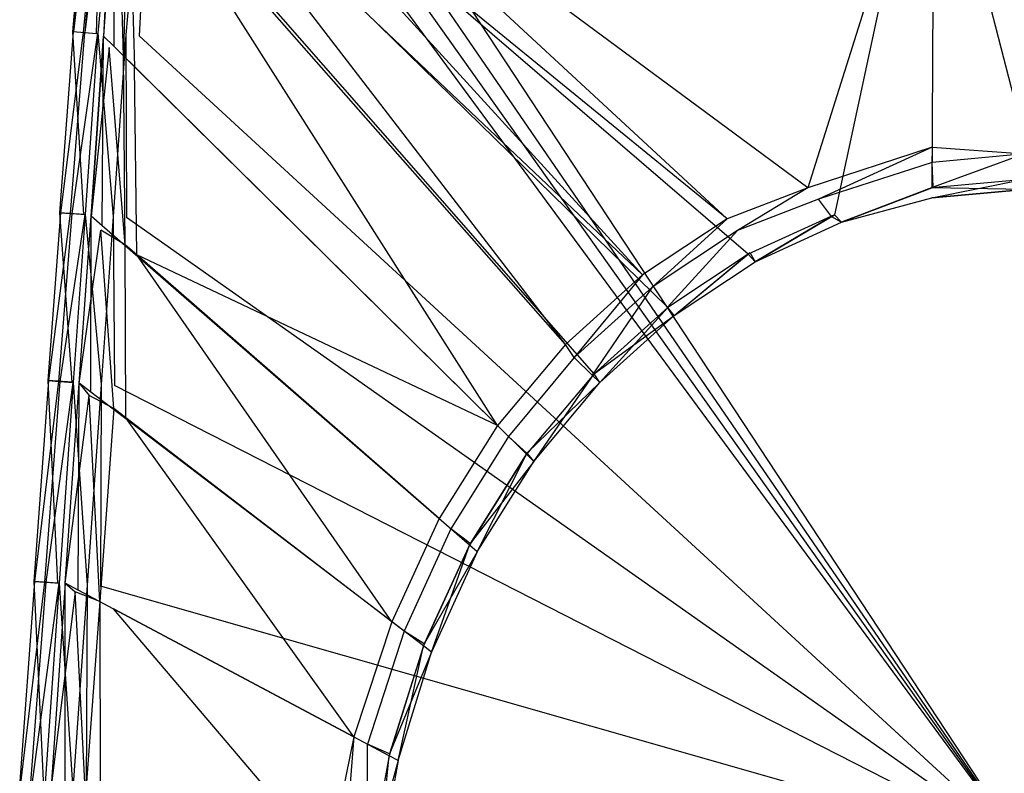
# Model space of a CAD drawing. Extents: x 0 to 0.36, y -0.56 to -0.1.
# Tile 6 of 9: x 0.002 to 0.176, y -0.313 to -0.18. Entities that reach past the tile are written whole.
import ezdxf

# ---------------------------------------------------------------- set-up
doc = ezdxf.new("R2010")
doc.units = 0
doc.layers.add('L0_SITZ_N_5638H0__0___REPLACEMT', color=7, linetype='CONTINUOUS')
doc.layers.add('L1_DECKEL_N_5638H0__0___REPLACE', color=7, linetype='CONTINUOUS')

msp = doc.modelspace()

# ---------------------------------------------------------------- linework, layer by layer
at = {"layer": 'L0_SITZ_N_5638H0__0___REPLACEMT', "color": 8}
for points, invisible_edges in [([(0.131179, -0.221568, 0.355373), (0.02914, -0.133855, 0.35094), (0.037256, -0.131632, 0.350938), (0.131179, -0.221568, 0.355373)], 14), ([(0.146392, -0.21464, 0.355346), (0.131179, -0.221568, 0.355373), (0.037256, -0.131632, 0.350938), (0.146392, -0.21464, 0.355346)], 14), ([(0.16406, -0.132374, 0.350973), (0.146392, -0.21464, 0.355346), (0.037256, -0.131632, 0.350938), (0.16406, -0.132374, 0.350973)], 14), ([(0.116944, -0.230999, 0.355378), (0.023273, -0.139428, 0.350944), (0.02914, -0.133855, 0.35094), (0.116944, -0.230999, 0.355378)], 14), ([(0.131179, -0.221568, 0.355373), (0.116944, -0.230999, 0.355378), (0.02914, -0.133855, 0.35094), (0.131179, -0.221568, 0.355373)], 14), ([(0.16406, -0.132374, 0.350973), (0.163655, -0.209822, 0.355293), (0.146392, -0.21464, 0.355346), (0.16406, -0.132374, 0.350973)], 14), ([(0.18, -0.208369, 0.355279), (0.163655, -0.209822, 0.355293), (0.16406, -0.132374, 0.350973), (0.18, -0.208369, 0.355279)], 14), ([(0.18, -0.132374, 0.350974), (0.18, -0.208369, 0.355279), (0.16406, -0.132374, 0.350973), (0.18, -0.132374, 0.350974)], 14), ([(0.12745, -0.215332, 0.369445), (0.041058, -0.135402, 0.374139), (0.033659, -0.138752, 0.374093), (0.12745, -0.215332, 0.369445)], 14), ([(0.164058, -0.138894, 0.373943), (0.041058, -0.135402, 0.374139), (0.141684, -0.209858, 0.369417), (0.164058, -0.138894, 0.373943)], 14), ([(0.141684, -0.209858, 0.369417), (0.041058, -0.135402, 0.374139), (0.12745, -0.215332, 0.369445), (0.141684, -0.209858, 0.369417)], 14), ([(0.112479, -0.225241, 0.369455), (0.033659, -0.138752, 0.374093), (0.02723, -0.144407, 0.3741), (0.112479, -0.225241, 0.369455)], 14), ([(0.12745, -0.215332, 0.369445), (0.033659, -0.138752, 0.374093), (0.112479, -0.225241, 0.369455), (0.12745, -0.215332, 0.369445)], 14), ([(0.164058, -0.138894, 0.373943), (0.141684, -0.209858, 0.369417), (0.163711, -0.202636, 0.36945), (0.164058, -0.138894, 0.373943)], 14), ([(0.18, -0.201076, 0.369442), (0.164058, -0.138894, 0.373943), (0.163711, -0.202636, 0.36945), (0.18, -0.201076, 0.369442)], 14), ([(0.18, -0.138894, 0.373935), (0.164058, -0.138894, 0.373943), (0.18, -0.201076, 0.369442), (0.18, -0.138894, 0.373935)], 14), ([(0.103931, -0.242741, 0.355358), (0.020535, -0.147633, 0.350948), (0.023273, -0.139428, 0.350944), (0.103931, -0.242741, 0.355358)], 14), ([(0.116944, -0.230999, 0.355378), (0.103931, -0.242741, 0.355358), (0.023273, -0.139428, 0.350944), (0.116944, -0.230999, 0.355378)], 14), ([(0.098867, -0.237538, 0.369438), (0.02723, -0.144407, 0.3741), (0.023112, -0.151534, 0.374155), (0.098867, -0.237538, 0.369438)], 14), ([(0.112479, -0.225241, 0.369455), (0.02723, -0.144407, 0.3741), (0.098867, -0.237538, 0.369438), (0.112479, -0.225241, 0.369455)], 14), ([(0.017193, -0.183048, 0.368014), (0.019066, -0.145481, 0.35237), (0.017193, -0.183048, 0.352377), (0.017193, -0.183048, 0.368014)], 13), ([(0.019066, -0.145481, 0.35237), (0.017193, -0.183048, 0.368014), (0.019066, -0.145481, 0.368007), (0.019066, -0.145481, 0.35237)], 14), ([(0.019066, -0.145481, 0.350869), (0.019031, -0.184865, 0.350984), (0.017193, -0.183048, 0.350875), (0.019066, -0.145481, 0.350869)], 13), ([(0.019066, -0.145481, 0.368007), (0.017193, -0.183048, 0.368014), (0.019606, -0.147659, 0.37249), (0.019066, -0.145481, 0.368007)], 14), ([(0.017193, -0.183048, 0.352377), (0.019066, -0.145481, 0.350869), (0.017193, -0.183048, 0.350875), (0.017193, -0.183048, 0.352377)], 13), ([(0.019066, -0.145481, 0.350869), (0.017193, -0.183048, 0.352377), (0.019066, -0.145481, 0.35237), (0.019066, -0.145481, 0.350869)], 14), ([(0.019031, -0.184865, 0.350984), (0.019066, -0.145481, 0.350869), (0.020535, -0.147633, 0.350948), (0.019031, -0.184865, 0.350984)], 14), ([(0.019606, -0.147659, 0.37249), (0.017193, -0.183048, 0.368014), (0.018141, -0.185055, 0.37247), (0.019606, -0.147659, 0.37249)], 14), ([(0.020704, -0.186518, 0.374169), (0.019606, -0.147659, 0.37249), (0.018141, -0.185055, 0.37247), (0.020704, -0.186518, 0.374169)], 14), ([(0.091962, -0.256948, 0.355303), (0.019031, -0.184865, 0.350984), (0.020535, -0.147633, 0.350948), (0.091962, -0.256948, 0.355303)], 14), ([(0.021595, -0.149265, 0.374251), (0.019606, -0.147659, 0.37249), (0.020704, -0.186518, 0.374169), (0.021595, -0.149265, 0.374251)], 14), ([(0.103931, -0.242741, 0.355358), (0.091962, -0.256948, 0.355303), (0.020535, -0.147633, 0.350948), (0.103931, -0.242741, 0.355358)], 14), ([(0.022629, -0.188422, 0.374032), (0.021595, -0.149265, 0.374251), (0.020704, -0.186518, 0.374169), (0.022629, -0.188422, 0.374032)], 13), ([(0.021595, -0.149265, 0.374251), (0.022629, -0.188422, 0.374032), (0.023112, -0.151534, 0.374155), (0.021595, -0.149265, 0.374251)], 14), ([(0.086833, -0.251879, 0.369458), (0.023112, -0.151534, 0.374155), (0.022629, -0.188422, 0.374032), (0.086833, -0.251879, 0.369458)], 14), ([(0.098867, -0.237538, 0.369438), (0.023112, -0.151534, 0.374155), (0.086833, -0.251879, 0.369458), (0.098867, -0.237538, 0.369438)], 14), ([(0.017193, -0.183048, 0.368014), (0.014961, -0.214881, 0.352403), (0.01496, -0.214893, 0.36804), (0.017193, -0.183048, 0.368014)], 13), ([(0.017193, -0.183048, 0.368014), (0.01496, -0.214893, 0.36804), (0.018141, -0.185055, 0.37247), (0.017193, -0.183048, 0.368014)], 14), ([(0.014961, -0.214881, 0.352403), (0.017193, -0.183048, 0.368014), (0.017193, -0.183048, 0.352377), (0.014961, -0.214881, 0.352403)], 14), ([(0.017193, -0.183048, 0.350875), (0.016912, -0.216574, 0.351028), (0.014961, -0.21488, 0.350901), (0.017193, -0.183048, 0.350875)], 13), ([(0.017193, -0.183048, 0.352377), (0.014961, -0.21488, 0.350901), (0.014961, -0.214881, 0.352403), (0.017193, -0.183048, 0.352377)], 13), ([(0.014961, -0.21488, 0.350901), (0.017193, -0.183048, 0.352377), (0.017193, -0.183048, 0.350875), (0.014961, -0.21488, 0.350901)], 14), ([(0.016912, -0.216574, 0.351028), (0.017193, -0.183048, 0.350875), (0.019031, -0.184865, 0.350984), (0.016912, -0.216574, 0.351028)], 14), ([(0.018141, -0.185055, 0.37247), (0.01496, -0.214893, 0.36804), (0.016665, -0.217318, 0.372427), (0.018141, -0.185055, 0.37247)], 14), ([(0.021009, -0.219931, 0.373957), (0.018141, -0.185055, 0.37247), (0.016665, -0.217318, 0.372427), (0.021009, -0.219931, 0.373957)], 14), ([(0.081876, -0.272999, 0.355258), (0.016912, -0.216574, 0.351028), (0.019031, -0.184865, 0.350984), (0.081876, -0.272999, 0.355258)], 14), ([(0.021009, -0.219931, 0.373957), (0.020704, -0.186518, 0.374169), (0.018141, -0.185055, 0.37247), (0.021009, -0.219931, 0.373957)], 14), ([(0.091962, -0.256948, 0.355303), (0.081876, -0.272999, 0.355258), (0.019031, -0.184865, 0.350984), (0.091962, -0.256948, 0.355303)], 14), ([(0.022629, -0.188422, 0.374032), (0.020704, -0.186518, 0.374169), (0.021009, -0.219931, 0.373957), (0.022629, -0.188422, 0.374032)], 14), ([(0.023048, -0.221709, 0.373792), (0.022629, -0.188422, 0.374032), (0.021009, -0.219931, 0.373957), (0.023048, -0.221709, 0.373792)], 14), ([(0.086833, -0.251879, 0.369458), (0.022629, -0.188422, 0.374032), (0.023048, -0.221709, 0.373792), (0.086833, -0.251879, 0.369458)], 14), ([(0.163711, -0.202636, 0.36945), (0.18, -0.203831, 0.369299), (0.18, -0.201076, 0.369442), (0.163711, -0.202636, 0.36945)], 14), ([(0.163711, -0.202636, 0.36945), (0.141684, -0.209858, 0.369417), (0.143619, -0.211823, 0.369323), (0.163711, -0.202636, 0.36945)], 14), ([(0.163711, -0.202636, 0.36945), (0.143619, -0.211823, 0.369323), (0.163689, -0.205392, 0.369309), (0.163711, -0.202636, 0.36945)], 14), ([(0.18, -0.203831, 0.369299), (0.163711, -0.202636, 0.36945), (0.163689, -0.205392, 0.369309), (0.18, -0.203831, 0.369299)], 13), ([(0.163689, -0.205392, 0.369309), (0.143619, -0.211823, 0.369323), (0.145913, -0.21491, 0.367459), (0.163689, -0.205392, 0.369309)], 14), ([(0.163894, -0.209742, 0.367433), (0.163689, -0.205392, 0.369309), (0.145913, -0.21491, 0.367459), (0.163894, -0.209742, 0.367433)], 14), ([(0.18, -0.203831, 0.369299), (0.163689, -0.205392, 0.369309), (0.163894, -0.209742, 0.367433), (0.18, -0.203831, 0.369299)], 14), ([(0.18, -0.203831, 0.369299), (0.163894, -0.209742, 0.367433), (0.18, -0.208299, 0.367421), (0.18, -0.203831, 0.369299)], 14), ([(0.18, -0.208299, 0.367421), (0.163641, -0.211618, 0.362961), (0.18, -0.210165, 0.362948), (0.18, -0.208299, 0.367421)], 13), ([(0.163641, -0.211618, 0.362961), (0.18, -0.208299, 0.367421), (0.163894, -0.209742, 0.367433), (0.163641, -0.211618, 0.362961)], 14), ([(0.18, -0.210165, 0.355356), (0.163655, -0.209822, 0.355293), (0.18, -0.208369, 0.355279), (0.18, -0.210165, 0.355356)], 14), ([(0.129289, -0.217388, 0.369351), (0.141684, -0.209858, 0.369417), (0.12745, -0.215332, 0.369445), (0.129289, -0.217388, 0.369351)], 13), ([(0.141684, -0.209858, 0.369417), (0.129289, -0.217388, 0.369351), (0.143619, -0.211823, 0.369323), (0.141684, -0.209858, 0.369417)], 14), ([(0.145913, -0.21491, 0.367459), (0.147653, -0.21592, 0.36299), (0.163894, -0.209742, 0.367433), (0.145913, -0.21491, 0.367459)], 14), ([(0.163655, -0.209822, 0.355293), (0.147653, -0.21592, 0.355399), (0.146392, -0.21464, 0.355346), (0.163655, -0.209822, 0.355293)], 13), ([(0.163894, -0.209742, 0.367433), (0.147653, -0.21592, 0.36299), (0.163641, -0.211618, 0.362961), (0.163894, -0.209742, 0.367433)], 14), ([(0.147653, -0.21592, 0.355399), (0.163655, -0.209822, 0.355293), (0.163641, -0.211618, 0.355369), (0.147653, -0.21592, 0.355399)], 14), ([(0.163655, -0.209822, 0.355293), (0.18, -0.210165, 0.355356), (0.163641, -0.211618, 0.355369), (0.163655, -0.209822, 0.355293)], 13), ([(0.18, -0.210165, 0.362948), (0.163641, -0.211618, 0.355369), (0.18, -0.210165, 0.355356), (0.18, -0.210165, 0.362948)], 13), ([(0.163641, -0.211618, 0.355369), (0.18, -0.210165, 0.362948), (0.163641, -0.211618, 0.362961), (0.163641, -0.211618, 0.355369)], 14), ([(0.143619, -0.211823, 0.369323), (0.129289, -0.217388, 0.369351), (0.131461, -0.221291, 0.367486), (0.143619, -0.211823, 0.369323)], 14), ([(0.145913, -0.21491, 0.367459), (0.143619, -0.211823, 0.369323), (0.131461, -0.221291, 0.367486), (0.145913, -0.21491, 0.367459)], 14), ([(0.163641, -0.211618, 0.362961), (0.147653, -0.21592, 0.355399), (0.163641, -0.211618, 0.355369), (0.163641, -0.211618, 0.362961)], 13), ([(0.147653, -0.21592, 0.355399), (0.163641, -0.211618, 0.362961), (0.147653, -0.21592, 0.36299), (0.147653, -0.21592, 0.355399)], 14), ([(0.014961, -0.21488, 0.350901), (0.014944, -0.245956, 0.35109), (0.01289, -0.244389, 0.350945), (0.014961, -0.21488, 0.350901)], 13), ([(0.01289, -0.244389, 0.350945), (0.014961, -0.214881, 0.352403), (0.014961, -0.21488, 0.350901), (0.01289, -0.244389, 0.350945)], 14), ([(0.01289, -0.24439, 0.352447), (0.01496, -0.214893, 0.36804), (0.014961, -0.214881, 0.352403), (0.01289, -0.24439, 0.352447)], 14), ([(0.014961, -0.214881, 0.352403), (0.01289, -0.244389, 0.350945), (0.01289, -0.24439, 0.352447), (0.014961, -0.214881, 0.352403)], 13), ([(0.01496, -0.214893, 0.36804), (0.01289, -0.24439, 0.352447), (0.01289, -0.244398, 0.368084), (0.01496, -0.214893, 0.36804)], 13), ([(0.01289, -0.244398, 0.368084), (0.016665, -0.217318, 0.372427), (0.01496, -0.214893, 0.36804), (0.01289, -0.244398, 0.368084)], 14), ([(0.014944, -0.245956, 0.35109), (0.014961, -0.21488, 0.350901), (0.016912, -0.216574, 0.351028), (0.014944, -0.245956, 0.35109)], 14), ([(0.114169, -0.22742, 0.369359), (0.12745, -0.215332, 0.369445), (0.112479, -0.225241, 0.369455), (0.114169, -0.22742, 0.369359)], 13), ([(0.12745, -0.215332, 0.369445), (0.114169, -0.22742, 0.369359), (0.129289, -0.217388, 0.369351), (0.12745, -0.215332, 0.369445)], 14), ([(0.146392, -0.21464, 0.355346), (0.132364, -0.222918, 0.355426), (0.131179, -0.221568, 0.355373), (0.146392, -0.21464, 0.355346)], 13), ([(0.131461, -0.221291, 0.367486), (0.132364, -0.222918, 0.363018), (0.145913, -0.21491, 0.367459), (0.131461, -0.221291, 0.367486)], 14), ([(0.132364, -0.222918, 0.355426), (0.146392, -0.21464, 0.355346), (0.147653, -0.21592, 0.355399), (0.132364, -0.222918, 0.355426)], 14), ([(0.145913, -0.21491, 0.367459), (0.132364, -0.222918, 0.363018), (0.147653, -0.21592, 0.36299), (0.145913, -0.21491, 0.367459)], 14), ([(0.016665, -0.217318, 0.372427), (0.01289, -0.244398, 0.368084), (0.014613, -0.246542, 0.372454), (0.016665, -0.217318, 0.372427)], 13), ([(0.018972, -0.248876, 0.37394), (0.016665, -0.217318, 0.372427), (0.014613, -0.246542, 0.372454), (0.018972, -0.248876, 0.37394)], 14), ([(0.073732, -0.290829, 0.355231), (0.014944, -0.245956, 0.35109), (0.016912, -0.216574, 0.351028), (0.073732, -0.290829, 0.355231)], 14), ([(0.021009, -0.219931, 0.373957), (0.016665, -0.217318, 0.372427), (0.018972, -0.248876, 0.37394), (0.021009, -0.219931, 0.373957)], 14), ([(0.081876, -0.272999, 0.355258), (0.073732, -0.290829, 0.355231), (0.016912, -0.216574, 0.351028), (0.081876, -0.272999, 0.355258)], 14), ([(0.116905, -0.230949, 0.367493), (0.129289, -0.217388, 0.369351), (0.114169, -0.22742, 0.369359), (0.116905, -0.230949, 0.367493)], 13), ([(0.129289, -0.217388, 0.369351), (0.116905, -0.230949, 0.367493), (0.131461, -0.221291, 0.367486), (0.129289, -0.217388, 0.369351)], 14), ([(0.147653, -0.21592, 0.36299), (0.132364, -0.222918, 0.355426), (0.147653, -0.21592, 0.355399), (0.147653, -0.21592, 0.36299)], 13), ([(0.132364, -0.222918, 0.355426), (0.147653, -0.21592, 0.36299), (0.132364, -0.222918, 0.363018), (0.132364, -0.222918, 0.355426)], 14), ([(0.021119, -0.250521, 0.373746), (0.021009, -0.219931, 0.373957), (0.018972, -0.248876, 0.37394), (0.021119, -0.250521, 0.373746)], 14), ([(0.023048, -0.221709, 0.373792), (0.021009, -0.219931, 0.373957), (0.021119, -0.250521, 0.373746), (0.023048, -0.221709, 0.373792)], 14), ([(0.068158, -0.286567, 0.369491), (0.023048, -0.221709, 0.373792), (0.021119, -0.250521, 0.373746), (0.068158, -0.286567, 0.369491)], 14), ([(0.076499, -0.268322, 0.369465), (0.023048, -0.221709, 0.373792), (0.068158, -0.286567, 0.369491), (0.076499, -0.268322, 0.369465)], 14), ([(0.086833, -0.251879, 0.369458), (0.023048, -0.221709, 0.373792), (0.076499, -0.268322, 0.369465), (0.086833, -0.251879, 0.369458)], 14), ([(0.118045, -0.232419, 0.363024), (0.131461, -0.221291, 0.367486), (0.116905, -0.230949, 0.367493), (0.118045, -0.232419, 0.363024)], 14), ([(0.131179, -0.221568, 0.355373), (0.118045, -0.232419, 0.355433), (0.116944, -0.230999, 0.355378), (0.131179, -0.221568, 0.355373)], 13), ([(0.131461, -0.221291, 0.367486), (0.118045, -0.232419, 0.363024), (0.132364, -0.222918, 0.363018), (0.131461, -0.221291, 0.367486)], 13), ([(0.118045, -0.232419, 0.355433), (0.131179, -0.221568, 0.355373), (0.132364, -0.222918, 0.355426), (0.118045, -0.232419, 0.355433)], 14), ([(0.132364, -0.222918, 0.363018), (0.118045, -0.232419, 0.355433), (0.132364, -0.222918, 0.355426), (0.132364, -0.222918, 0.363018)], 13), ([(0.118045, -0.232419, 0.355433), (0.132364, -0.222918, 0.363018), (0.118045, -0.232419, 0.363024), (0.118045, -0.232419, 0.355433)], 14), ([(0.100374, -0.239847, 0.36934), (0.112479, -0.225241, 0.369455), (0.098867, -0.237538, 0.369438), (0.100374, -0.239847, 0.36934)], 13), ([(0.112479, -0.225241, 0.369455), (0.100374, -0.239847, 0.36934), (0.114169, -0.22742, 0.369359), (0.112479, -0.225241, 0.369455)], 14), ([(0.103587, -0.242948, 0.367473), (0.114169, -0.22742, 0.369359), (0.100374, -0.239847, 0.36934), (0.103587, -0.242948, 0.367473)], 13), ([(0.114169, -0.22742, 0.369359), (0.103587, -0.242948, 0.367473), (0.116905, -0.230949, 0.367493), (0.114169, -0.22742, 0.369359)], 14), ([(0.103587, -0.242948, 0.367473), (0.118045, -0.232419, 0.363024), (0.116905, -0.230949, 0.367493), (0.103587, -0.242948, 0.367473)], 14), ([(0.116944, -0.230999, 0.355378), (0.104927, -0.244236, 0.355413), (0.103931, -0.242741, 0.355358), (0.116944, -0.230999, 0.355378)], 13), ([(0.104927, -0.244236, 0.355413), (0.116944, -0.230999, 0.355378), (0.118045, -0.232419, 0.355433), (0.104927, -0.244236, 0.355413)], 14), ([(0.118045, -0.232419, 0.363024), (0.103587, -0.242948, 0.367473), (0.104927, -0.244236, 0.363005), (0.118045, -0.232419, 0.363024)], 13), ([(0.118045, -0.232419, 0.355433), (0.104927, -0.244236, 0.363005), (0.104927, -0.244236, 0.355413), (0.118045, -0.232419, 0.355433)], 13), ([(0.104927, -0.244236, 0.363005), (0.118045, -0.232419, 0.355433), (0.118045, -0.232419, 0.363024), (0.104927, -0.244236, 0.363005)], 14), ([(0.098867, -0.237538, 0.369438), (0.086833, -0.251879, 0.369458), (0.088793, -0.253816, 0.369318), (0.098867, -0.237538, 0.369438)], 14), ([(0.100374, -0.239847, 0.36934), (0.098867, -0.237538, 0.369438), (0.088793, -0.253816, 0.369318), (0.100374, -0.239847, 0.36934)], 14), ([(0.100374, -0.239847, 0.36934), (0.088793, -0.253816, 0.369318), (0.092048, -0.25676, 0.367443), (0.100374, -0.239847, 0.36934)], 14), ([(0.103587, -0.242948, 0.367473), (0.100374, -0.239847, 0.36934), (0.092048, -0.25676, 0.367443), (0.103587, -0.242948, 0.367473)], 14), ([(0.103931, -0.242741, 0.355358), (0.093239, -0.25821, 0.355378), (0.091962, -0.256948, 0.355303), (0.103931, -0.242741, 0.355358)], 13), ([(0.092048, -0.25676, 0.367443), (0.104927, -0.244236, 0.363005), (0.103587, -0.242948, 0.367473), (0.092048, -0.25676, 0.367443)], 14), ([(0.093239, -0.25821, 0.355378), (0.103931, -0.242741, 0.355358), (0.104927, -0.244236, 0.355413), (0.093239, -0.25821, 0.355378)], 14), ([(0.01289, -0.244389, 0.350945), (0.012686, -0.280956, 0.351182), (0.010407, -0.279741, 0.351015), (0.01289, -0.244389, 0.350945)], 13), ([(0.010407, -0.279741, 0.351015), (0.01289, -0.24439, 0.352447), (0.01289, -0.244389, 0.350945), (0.010407, -0.279741, 0.351015)], 14), ([(0.010407, -0.279741, 0.352517), (0.01289, -0.244398, 0.368084), (0.01289, -0.24439, 0.352447), (0.010407, -0.279741, 0.352517)], 14), ([(0.01289, -0.24439, 0.352447), (0.010407, -0.279741, 0.351015), (0.010407, -0.279741, 0.352517), (0.01289, -0.24439, 0.352447)], 13), ([(0.01289, -0.244398, 0.368084), (0.010407, -0.279741, 0.352517), (0.010407, -0.279741, 0.368154), (0.01289, -0.244398, 0.368084)], 13), ([(0.010407, -0.279741, 0.368154), (0.014613, -0.246542, 0.372454), (0.01289, -0.244398, 0.368084), (0.010407, -0.279741, 0.368154)], 14), ([(0.012686, -0.280956, 0.351182), (0.01289, -0.244389, 0.350945), (0.014944, -0.245956, 0.35109), (0.012686, -0.280956, 0.351182)], 14), ([(0.104927, -0.244236, 0.363005), (0.092048, -0.25676, 0.367443), (0.093239, -0.25821, 0.36297), (0.104927, -0.244236, 0.363005)], 13), ([(0.104927, -0.244236, 0.355413), (0.093239, -0.25821, 0.36297), (0.093239, -0.25821, 0.355378), (0.104927, -0.244236, 0.355413)], 13), ([(0.093239, -0.25821, 0.36297), (0.104927, -0.244236, 0.355413), (0.104927, -0.244236, 0.363005), (0.093239, -0.25821, 0.36297)], 14), ([(0.014613, -0.246542, 0.372454), (0.010407, -0.279741, 0.368154), (0.012158, -0.281285, 0.372508), (0.014613, -0.246542, 0.372454)], 13), ([(0.016526, -0.283004, 0.373959), (0.014613, -0.246542, 0.372454), (0.012158, -0.281285, 0.372508), (0.016526, -0.283004, 0.373959)], 14), ([(0.067666, -0.310272, 0.355219), (0.012686, -0.280956, 0.351182), (0.014944, -0.245956, 0.35109), (0.067666, -0.310272, 0.355219)], 14), ([(0.018972, -0.248876, 0.37394), (0.014613, -0.246542, 0.372454), (0.016526, -0.283004, 0.373959), (0.018972, -0.248876, 0.37394)], 14), ([(0.073732, -0.290829, 0.355231), (0.067666, -0.310272, 0.355219), (0.014944, -0.245956, 0.35109), (0.073732, -0.290829, 0.355231)], 14), ([(0.018972, -0.248876, 0.37394), (0.016526, -0.283004, 0.373959), (0.01891, -0.284274, 0.373725), (0.018972, -0.248876, 0.37394)], 14), ([(0.021119, -0.250521, 0.373746), (0.018972, -0.248876, 0.37394), (0.01891, -0.284274, 0.373725), (0.021119, -0.250521, 0.373746)], 14), ([(0.061423, -0.306944, 0.369553), (0.021119, -0.250521, 0.373746), (0.01891, -0.284274, 0.373725), (0.061423, -0.306944, 0.369553)], 14), ([(0.068158, -0.286567, 0.369491), (0.021119, -0.250521, 0.373746), (0.061423, -0.306944, 0.369553), (0.068158, -0.286567, 0.369491)], 14), ([(0.086833, -0.251879, 0.369458), (0.076499, -0.268322, 0.369465), (0.078574, -0.270132, 0.369297), (0.086833, -0.251879, 0.369458)], 14), ([(0.088793, -0.253816, 0.369318), (0.086833, -0.251879, 0.369458), (0.078574, -0.270132, 0.369297), (0.088793, -0.253816, 0.369318)], 14), ([(0.088793, -0.253816, 0.369318), (0.078574, -0.270132, 0.369297), (0.082001, -0.272731, 0.367413), (0.088793, -0.253816, 0.369318)], 14), ([(0.092048, -0.25676, 0.367443), (0.088793, -0.253816, 0.369318), (0.082001, -0.272731, 0.367413), (0.092048, -0.25676, 0.367443)], 14), ([(0.091962, -0.256948, 0.355303), (0.083231, -0.274177, 0.355346), (0.081876, -0.272999, 0.355258), (0.091962, -0.256948, 0.355303)], 13), ([(0.092048, -0.25676, 0.367443), (0.082001, -0.272731, 0.367413), (0.093239, -0.25821, 0.36297), (0.092048, -0.25676, 0.367443)], 14), ([(0.083231, -0.274177, 0.355346), (0.091962, -0.256948, 0.355303), (0.093239, -0.25821, 0.355378), (0.083231, -0.274177, 0.355346)], 14), ([(0.093239, -0.25821, 0.36297), (0.082001, -0.272731, 0.367413), (0.083231, -0.274177, 0.362937), (0.093239, -0.25821, 0.36297)], 14), ([(0.093239, -0.25821, 0.355378), (0.083231, -0.274177, 0.362937), (0.083231, -0.274177, 0.355346), (0.093239, -0.25821, 0.355378)], 13), ([(0.083231, -0.274177, 0.362937), (0.093239, -0.25821, 0.355378), (0.093239, -0.25821, 0.36297), (0.083231, -0.274177, 0.362937)], 14), ([(0.076499, -0.268322, 0.369465), (0.068158, -0.286567, 0.369491), (0.070342, -0.288241, 0.369293), (0.076499, -0.268322, 0.369465)], 14), ([(0.078574, -0.270132, 0.369297), (0.076499, -0.268322, 0.369465), (0.070342, -0.288241, 0.369293), (0.078574, -0.270132, 0.369297)], 14), ([(0.078574, -0.270132, 0.369297), (0.070342, -0.288241, 0.369293), (0.07388, -0.290477, 0.367402), (0.078574, -0.270132, 0.369297)], 14), ([(0.082001, -0.272731, 0.367413), (0.078574, -0.270132, 0.369297), (0.07388, -0.290477, 0.367402), (0.082001, -0.272731, 0.367413)], 14), ([(0.081876, -0.272999, 0.355258), (0.075159, -0.291918, 0.355331), (0.073732, -0.290829, 0.355231), (0.081876, -0.272999, 0.355258)], 13), ([(0.082001, -0.272731, 0.367413), (0.07388, -0.290477, 0.367402), (0.083231, -0.274177, 0.362937), (0.082001, -0.272731, 0.367413)], 14), ([(0.075159, -0.291918, 0.355331), (0.081876, -0.272999, 0.355258), (0.083231, -0.274177, 0.355346), (0.075159, -0.291918, 0.355331)], 14), ([(0.083231, -0.274177, 0.362937), (0.07388, -0.290477, 0.367402), (0.075159, -0.291918, 0.362922), (0.083231, -0.274177, 0.362937)], 14), ([(0.075159, -0.291918, 0.355331), (0.083231, -0.274177, 0.362937), (0.075159, -0.291918, 0.362922), (0.075159, -0.291918, 0.355331)], 13), ([(0.083231, -0.274177, 0.362937), (0.075159, -0.291918, 0.355331), (0.083231, -0.274177, 0.355346), (0.083231, -0.274177, 0.362937)], 14), ([(0.007893, -0.315718, 0.368118), (0.010407, -0.279741, 0.352517), (0.007893, -0.315722, 0.352481), (0.007893, -0.315718, 0.368118)], 13), ([(0.010407, -0.279741, 0.352517), (0.007893, -0.315718, 0.368118), (0.010407, -0.279741, 0.368154), (0.010407, -0.279741, 0.352517)], 14), ([(0.010407, -0.279741, 0.351015), (0.010384, -0.316396, 0.351167), (0.007893, -0.315722, 0.350979), (0.010407, -0.279741, 0.351015)], 13), ([(0.010407, -0.279741, 0.368154), (0.007893, -0.315718, 0.368118), (0.012158, -0.281285, 0.372508), (0.010407, -0.279741, 0.368154)], 14), ([(0.007893, -0.315722, 0.352481), (0.010407, -0.279741, 0.351015), (0.007893, -0.315722, 0.350979), (0.007893, -0.315722, 0.352481)], 13), ([(0.010407, -0.279741, 0.351015), (0.007893, -0.315722, 0.352481), (0.010407, -0.279741, 0.352517), (0.010407, -0.279741, 0.351015)], 14), ([(0.010384, -0.316396, 0.351167), (0.010407, -0.279741, 0.351015), (0.012686, -0.280956, 0.351182), (0.010384, -0.316396, 0.351167)], 14), ([(0.012158, -0.281285, 0.372508), (0.007893, -0.315718, 0.368118), (0.009655, -0.31647, 0.372468), (0.012158, -0.281285, 0.372508)], 14), ([(0.013969, -0.317366, 0.373914), (0.012158, -0.281285, 0.372508), (0.009655, -0.31647, 0.372468), (0.013969, -0.317366, 0.373914)], 14), ([(0.063928, -0.330882, 0.355217), (0.010384, -0.316396, 0.351167), (0.012686, -0.280956, 0.351182), (0.063928, -0.330882, 0.355217)], 14), ([(0.016526, -0.283004, 0.373959), (0.012158, -0.281285, 0.372508), (0.013969, -0.317366, 0.373914), (0.016526, -0.283004, 0.373959)], 14), ([(0.067666, -0.310272, 0.355219), (0.063928, -0.330882, 0.355217), (0.012686, -0.280956, 0.351182), (0.067666, -0.310272, 0.355219)], 14), ([(0.016574, -0.318071, 0.373652), (0.016526, -0.283004, 0.373959), (0.013969, -0.317366, 0.373914), (0.016574, -0.318071, 0.373652)], 13), ([(0.016526, -0.283004, 0.373959), (0.016574, -0.318071, 0.373652), (0.01891, -0.284274, 0.373725), (0.016526, -0.283004, 0.373959)], 14), ([(0.056974, -0.329001, 0.3696), (0.01891, -0.284274, 0.373725), (0.016574, -0.318071, 0.373652), (0.056974, -0.329001, 0.3696)], 14), ([(0.061423, -0.306944, 0.369553), (0.01891, -0.284274, 0.373725), (0.056974, -0.329001, 0.3696), (0.061423, -0.306944, 0.369553)], 14), ([(0.068158, -0.286567, 0.369491), (0.061423, -0.306944, 0.369553), (0.063849, -0.308237, 0.369315), (0.068158, -0.286567, 0.369491)], 14), ([(0.070342, -0.288241, 0.369293), (0.068158, -0.286567, 0.369491), (0.063849, -0.308237, 0.369315), (0.070342, -0.288241, 0.369293)], 14), ([(0.070342, -0.288241, 0.369293), (0.063849, -0.308237, 0.369315), (0.067741, -0.309944, 0.367411), (0.070342, -0.288241, 0.369293)], 14), ([(0.07388, -0.290477, 0.367402), (0.070342, -0.288241, 0.369293), (0.067741, -0.309944, 0.367411), (0.07388, -0.290477, 0.367402)], 14), ([(0.07388, -0.290477, 0.367402), (0.067741, -0.309944, 0.367411), (0.075159, -0.291918, 0.362922), (0.07388, -0.290477, 0.367402)], 14), ([(0.073732, -0.290829, 0.355231), (0.069249, -0.311116, 0.355335), (0.067666, -0.310272, 0.355219), (0.073732, -0.290829, 0.355231)], 13), ([(0.075159, -0.291918, 0.362922), (0.067741, -0.309944, 0.367411), (0.069249, -0.311116, 0.362927), (0.075159, -0.291918, 0.362922)], 14), ([(0.069249, -0.311116, 0.355335), (0.073732, -0.290829, 0.355231), (0.075159, -0.291918, 0.355331), (0.069249, -0.311116, 0.355335)], 14), ([(0.075159, -0.291918, 0.355331), (0.069249, -0.311116, 0.362927), (0.069249, -0.311116, 0.355335), (0.075159, -0.291918, 0.355331)], 13), ([(0.069249, -0.311116, 0.362927), (0.075159, -0.291918, 0.355331), (0.075159, -0.291918, 0.362922), (0.069249, -0.311116, 0.362927)], 14), ([(0.059625, -0.329718, 0.369334), (0.061423, -0.306944, 0.369553), (0.056974, -0.329001, 0.3696), (0.059625, -0.329718, 0.369334)], 13), ([(0.061423, -0.306944, 0.369553), (0.059625, -0.329718, 0.369334), (0.063849, -0.308237, 0.369315), (0.061423, -0.306944, 0.369553)], 14), ([(0.063909, -0.330678, 0.367425), (0.063849, -0.308237, 0.369315), (0.059625, -0.329718, 0.369334), (0.063909, -0.330678, 0.367425)], 14), ([(0.067741, -0.309944, 0.367411), (0.063849, -0.308237, 0.369315), (0.063909, -0.330678, 0.367425), (0.067741, -0.309944, 0.367411)], 14), ([(0.067741, -0.309944, 0.367411), (0.063909, -0.330678, 0.367425), (0.069249, -0.311116, 0.362927), (0.067741, -0.309944, 0.367411)], 14), ([(0.069249, -0.311116, 0.362927), (0.063909, -0.330678, 0.367425), (0.065659, -0.33135, 0.362939), (0.069249, -0.311116, 0.362927)], 14), ([(0.067666, -0.310272, 0.355219), (0.065659, -0.33135, 0.355348), (0.063928, -0.330882, 0.355217), (0.067666, -0.310272, 0.355219)], 13), ([(0.065659, -0.33135, 0.355348), (0.067666, -0.310272, 0.355219), (0.069249, -0.311116, 0.355335), (0.065659, -0.33135, 0.355348)], 14), ([(0.065659, -0.33135, 0.355348), (0.069249, -0.311116, 0.362927), (0.065659, -0.33135, 0.362939), (0.065659, -0.33135, 0.355348)], 13), ([(0.069249, -0.311116, 0.362927), (0.065659, -0.33135, 0.355348), (0.069249, -0.311116, 0.355335), (0.069249, -0.311116, 0.362927)], 14)]:
    msp.add_3dface(points, dxfattribs=dict(at, invisible_edges=invisible_edges))
at = {"layer": 'L1_DECKEL_N_5638H0__0___REPLACE', "color": 8}
for points, invisible_edges in [([(0.18, -0.326887, 0.400365), (0.038655, -0.112042, 0.400359), (0.033434, -0.113456, 0.40036), (0.18, -0.326887, 0.400365)], 14), ([(0.321345, -0.112042, 0.400359), (0.038655, -0.112042, 0.400359), (0.18, -0.326887, 0.400365), (0.321345, -0.112042, 0.400359)], 14), ([(0.18, -0.326887, 0.400365), (0.033434, -0.113456, 0.40036), (0.030476, -0.116336, 0.400363), (0.18, -0.326887, 0.400365)], 14), ([(0.18, -0.326887, 0.400365), (0.030476, -0.116336, 0.400363), (0.028828, -0.12161, 0.400366), (0.18, -0.326887, 0.400365)], 14), ([(0.017479, -0.119479, 0.362369), (0.015955, -0.182584, 0.362375), (0.011719, -0.182242, 0.362375), (0.017479, -0.119479, 0.362369)], 13), ([(0.011719, -0.182242, 0.362375), (0.017608, -0.119503, 0.364323), (0.017479, -0.119479, 0.362369), (0.011719, -0.182242, 0.362375)], 14), ([(0.017608, -0.119503, 0.364323), (0.011719, -0.182242, 0.362375), (0.011852, -0.18225, 0.364329), (0.017608, -0.119503, 0.364323)], 13), ([(0.017608, -0.119503, 0.364323), (0.011852, -0.18225, 0.364329), (0.019299, -0.11982, 0.390021), (0.017608, -0.119503, 0.364323)], 14), ([(0.019299, -0.11982, 0.390021), (0.011852, -0.18225, 0.364329), (0.013602, -0.182356, 0.390027), (0.019299, -0.11982, 0.390021)], 14), ([(0.013602, -0.182356, 0.390027), (0.019535, -0.119864, 0.393623), (0.019299, -0.11982, 0.390021), (0.013602, -0.182356, 0.390027)], 14), ([(0.019535, -0.119864, 0.393623), (0.013602, -0.182356, 0.390027), (0.013848, -0.18237, 0.393629), (0.019535, -0.119864, 0.393623)], 13), ([(0.019535, -0.119864, 0.393623), (0.013848, -0.18237, 0.393629), (0.021793, -0.120288, 0.398391), (0.019535, -0.119864, 0.393623)], 14), ([(0.015955, -0.182584, 0.362375), (0.017479, -0.119479, 0.362369), (0.02167, -0.120312, 0.362369), (0.015955, -0.182584, 0.362375)], 14), ([(0.021793, -0.120288, 0.398391), (0.013848, -0.18237, 0.393629), (0.016163, -0.182511, 0.398397), (0.021793, -0.120288, 0.398391)], 14), ([(0.021793, -0.120288, 0.398391), (0.016163, -0.182511, 0.398397), (0.021104, -0.182813, 0.400372), (0.021793, -0.120288, 0.398391)], 14), ([(0.026546, -0.121181, 0.400366), (0.021793, -0.120288, 0.398391), (0.021104, -0.182813, 0.400372), (0.026546, -0.121181, 0.400366)], 14), ([(0.023467, -0.182958, 0.400372), (0.026546, -0.121181, 0.400366), (0.021104, -0.182813, 0.400372), (0.023467, -0.182958, 0.400372)], 13), ([(0.026546, -0.121181, 0.400366), (0.023467, -0.182958, 0.400372), (0.028828, -0.12161, 0.400366), (0.026546, -0.121181, 0.400366)], 14), ([(0.18, -0.326887, 0.400365), (0.028828, -0.12161, 0.400366), (0.023467, -0.182958, 0.400372), (0.18, -0.326887, 0.400365)], 14), ([(0.011719, -0.182242, 0.362375), (0.013707, -0.214569, 0.362402), (0.009468, -0.214272, 0.362402), (0.011719, -0.182242, 0.362375)], 13), ([(0.009468, -0.214272, 0.362402), (0.011852, -0.18225, 0.364329), (0.011719, -0.182242, 0.362375), (0.009468, -0.214272, 0.362402)], 14), ([(0.011852, -0.18225, 0.364329), (0.009468, -0.214272, 0.362402), (0.009601, -0.214281, 0.364355), (0.011852, -0.18225, 0.364329)], 13), ([(0.009601, -0.214281, 0.364355), (0.013602, -0.182356, 0.390027), (0.011852, -0.18225, 0.364329), (0.009601, -0.214281, 0.364355)], 14), ([(0.013602, -0.182356, 0.390027), (0.009601, -0.214281, 0.364355), (0.011351, -0.214392, 0.390054), (0.013602, -0.182356, 0.390027)], 13), ([(0.011351, -0.214392, 0.390054), (0.013848, -0.18237, 0.393629), (0.013602, -0.182356, 0.390027), (0.011351, -0.214392, 0.390054)], 14), ([(0.013848, -0.18237, 0.393629), (0.011351, -0.214392, 0.390054), (0.011596, -0.214408, 0.393655), (0.013848, -0.18237, 0.393629)], 13), ([(0.011596, -0.214408, 0.393655), (0.016163, -0.182511, 0.398397), (0.013848, -0.18237, 0.393629), (0.011596, -0.214408, 0.393655)], 14), ([(0.016163, -0.182511, 0.398397), (0.011596, -0.214408, 0.393655), (0.01391, -0.214574, 0.398423), (0.016163, -0.182511, 0.398397)], 13), ([(0.013707, -0.214569, 0.362402), (0.011719, -0.182242, 0.362375), (0.015955, -0.182584, 0.362375), (0.013707, -0.214569, 0.362402)], 14), ([(0.018847, -0.214927, 0.400398), (0.016163, -0.182511, 0.398397), (0.01391, -0.214574, 0.398423), (0.018847, -0.214927, 0.400398)], 13), ([(0.016163, -0.182511, 0.398397), (0.018847, -0.214927, 0.400398), (0.021104, -0.182813, 0.400372), (0.016163, -0.182511, 0.398397)], 14), ([(0.021208, -0.215092, 0.400398), (0.021104, -0.182813, 0.400372), (0.018847, -0.214927, 0.400398), (0.021208, -0.215092, 0.400398)], 13), ([(0.021104, -0.182813, 0.400372), (0.021208, -0.215092, 0.400398), (0.023467, -0.182958, 0.400372), (0.021104, -0.182813, 0.400372)], 14), ([(0.18, -0.326887, 0.400365), (0.023467, -0.182958, 0.400372), (0.021208, -0.215092, 0.400398), (0.18, -0.326887, 0.400365)], 14), ([(0.009468, -0.214272, 0.362402), (0.01162, -0.24422, 0.362446), (0.007381, -0.243923, 0.362446), (0.009468, -0.214272, 0.362402)], 13), ([(0.007381, -0.243923, 0.362446), (0.009601, -0.214281, 0.364355), (0.009468, -0.214272, 0.362402), (0.007381, -0.243923, 0.362446)], 14), ([(0.009601, -0.214281, 0.364355), (0.007381, -0.243923, 0.362446), (0.007514, -0.243934, 0.364399), (0.009601, -0.214281, 0.364355)], 13), ([(0.007514, -0.243934, 0.364399), (0.011351, -0.214392, 0.390054), (0.009601, -0.214281, 0.364355), (0.007514, -0.243934, 0.364399)], 14), ([(0.011351, -0.214392, 0.390054), (0.007514, -0.243934, 0.364399), (0.009262, -0.244073, 0.390098), (0.011351, -0.214392, 0.390054)], 13), ([(0.009262, -0.244073, 0.390098), (0.011596, -0.214408, 0.393655), (0.011351, -0.214392, 0.390054), (0.009262, -0.244073, 0.390098)], 14), ([(0.011596, -0.214408, 0.393655), (0.009262, -0.244073, 0.390098), (0.009507, -0.244093, 0.393699), (0.011596, -0.214408, 0.393655)], 13), ([(0.01162, -0.24422, 0.362446), (0.009468, -0.214272, 0.362402), (0.013707, -0.214569, 0.362402), (0.01162, -0.24422, 0.362446)], 14), ([(0.009507, -0.244093, 0.393699), (0.01391, -0.214574, 0.398423), (0.011596, -0.214408, 0.393655), (0.009507, -0.244093, 0.393699)], 14), ([(0.01391, -0.214574, 0.398423), (0.009507, -0.244093, 0.393699), (0.01182, -0.244262, 0.398467), (0.01391, -0.214574, 0.398423)], 13), ([(0.016757, -0.24462, 0.400442), (0.01391, -0.214574, 0.398423), (0.01182, -0.244262, 0.398467), (0.016757, -0.24462, 0.400442)], 13), ([(0.01391, -0.214574, 0.398423), (0.016757, -0.24462, 0.400442), (0.018847, -0.214927, 0.400398), (0.01391, -0.214574, 0.398423)], 14), ([(0.019118, -0.244786, 0.400442), (0.018847, -0.214927, 0.400398), (0.016757, -0.24462, 0.400442), (0.019118, -0.244786, 0.400442)], 13), ([(0.018847, -0.214927, 0.400398), (0.019118, -0.244786, 0.400442), (0.021208, -0.215092, 0.400398), (0.018847, -0.214927, 0.400398)], 14), ([(0.18, -0.326887, 0.400365), (0.021208, -0.215092, 0.400398), (0.019118, -0.244786, 0.400442), (0.18, -0.326887, 0.400365)], 14), ([(0.007381, -0.243923, 0.362446), (0.009118, -0.279742, 0.362516), (0.004879, -0.279446, 0.362516), (0.007381, -0.243923, 0.362446)], 13), ([(0.004879, -0.279446, 0.362516), (0.007514, -0.243934, 0.364399), (0.007381, -0.243923, 0.362446), (0.004879, -0.279446, 0.362516)], 14), ([(0.007514, -0.243934, 0.364399), (0.004879, -0.279446, 0.362516), (0.005012, -0.279455, 0.364469), (0.007514, -0.243934, 0.364399)], 13), ([(0.005012, -0.279455, 0.364469), (0.009262, -0.244073, 0.390098), (0.007514, -0.243934, 0.364399), (0.005012, -0.279455, 0.364469)], 14), ([(0.009262, -0.244073, 0.390098), (0.005012, -0.279455, 0.364469), (0.006762, -0.279576, 0.390167), (0.009262, -0.244073, 0.390098)], 13), ([(0.006762, -0.279576, 0.390167), (0.009507, -0.244093, 0.393699), (0.009262, -0.244073, 0.390098), (0.006762, -0.279576, 0.390167)], 14), ([(0.009507, -0.244093, 0.393699), (0.006762, -0.279576, 0.390167), (0.007007, -0.279593, 0.393769), (0.009507, -0.244093, 0.393699)], 13), ([(0.007007, -0.279593, 0.393769), (0.01182, -0.244262, 0.398467), (0.009507, -0.244093, 0.393699), (0.007007, -0.279593, 0.393769)], 14), ([(0.01182, -0.244262, 0.398467), (0.007007, -0.279593, 0.393769), (0.009321, -0.279757, 0.398537), (0.01182, -0.244262, 0.398467)], 13), ([(0.009118, -0.279742, 0.362516), (0.007381, -0.243923, 0.362446), (0.01162, -0.24422, 0.362446), (0.009118, -0.279742, 0.362516)], 14), ([(0.014258, -0.280106, 0.400512), (0.01182, -0.244262, 0.398467), (0.009321, -0.279757, 0.398537), (0.014258, -0.280106, 0.400512)], 13), ([(0.01182, -0.244262, 0.398467), (0.014258, -0.280106, 0.400512), (0.016757, -0.24462, 0.400442), (0.01182, -0.244262, 0.398467)], 14), ([(0.016619, -0.280271, 0.400512), (0.016757, -0.24462, 0.400442), (0.014258, -0.280106, 0.400512), (0.016619, -0.280271, 0.400512)], 13), ([(0.016757, -0.24462, 0.400442), (0.016619, -0.280271, 0.400512), (0.019118, -0.244786, 0.400442), (0.016757, -0.24462, 0.400442)], 14), ([(0.18, -0.326887, 0.400365), (0.019118, -0.244786, 0.400442), (0.016619, -0.280271, 0.400512), (0.18, -0.326887, 0.400365)], 14), ([(0.004879, -0.279446, 0.362516), (0.006585, -0.315896, 0.362479), (0.002345, -0.315614, 0.36248), (0.004879, -0.279446, 0.362516)], 13), ([(0.002345, -0.315614, 0.36248), (0.005012, -0.279455, 0.364469), (0.004879, -0.279446, 0.362516), (0.002345, -0.315614, 0.36248)], 14), ([(0.005012, -0.279455, 0.364469), (0.002345, -0.315614, 0.36248), (0.002478, -0.315623, 0.364433), (0.005012, -0.279455, 0.364469)], 13), ([(0.002478, -0.315623, 0.364433), (0.006762, -0.279576, 0.390167), (0.005012, -0.279455, 0.364469), (0.002478, -0.315623, 0.364433)], 14), ([(0.006762, -0.279576, 0.390167), (0.002478, -0.315623, 0.364433), (0.004227, -0.315736, 0.390131), (0.006762, -0.279576, 0.390167)], 13), ([(0.004227, -0.315736, 0.390131), (0.007007, -0.279593, 0.393769), (0.006762, -0.279576, 0.390167), (0.004227, -0.315736, 0.390131)], 14), ([(0.007007, -0.279593, 0.393769), (0.004227, -0.315736, 0.390131), (0.004472, -0.315752, 0.393733), (0.007007, -0.279593, 0.393769)], 13), ([(0.004472, -0.315752, 0.393733), (0.009321, -0.279757, 0.398537), (0.007007, -0.279593, 0.393769), (0.004472, -0.315752, 0.393733)], 14), ([(0.009321, -0.279757, 0.398537), (0.004472, -0.315752, 0.393733), (0.006787, -0.315907, 0.398501), (0.009321, -0.279757, 0.398537)], 13), ([(0.006585, -0.315896, 0.362479), (0.004879, -0.279446, 0.362516), (0.009118, -0.279742, 0.362516), (0.006585, -0.315896, 0.362479)], 14), ([(0.011726, -0.316228, 0.400476), (0.009321, -0.279757, 0.398537), (0.006787, -0.315907, 0.398501), (0.011726, -0.316228, 0.400476)], 13), ([(0.009321, -0.279757, 0.398537), (0.011726, -0.316228, 0.400476), (0.014258, -0.280106, 0.400512), (0.009321, -0.279757, 0.398537)], 14), ([(0.014088, -0.316385, 0.400476), (0.014258, -0.280106, 0.400512), (0.011726, -0.316228, 0.400476), (0.014088, -0.316385, 0.400476)], 13), ([(0.014258, -0.280106, 0.400512), (0.014088, -0.316385, 0.400476), (0.016619, -0.280271, 0.400512), (0.014258, -0.280106, 0.400512)], 14), ([(0.18, -0.326887, 0.400365), (0.016619, -0.280271, 0.400512), (0.014088, -0.316385, 0.400476), (0.18, -0.326887, 0.400365)], 14)]:
    msp.add_3dface(points, dxfattribs=dict(at, invisible_edges=invisible_edges))

doc.saveas('drawing.dxf')
